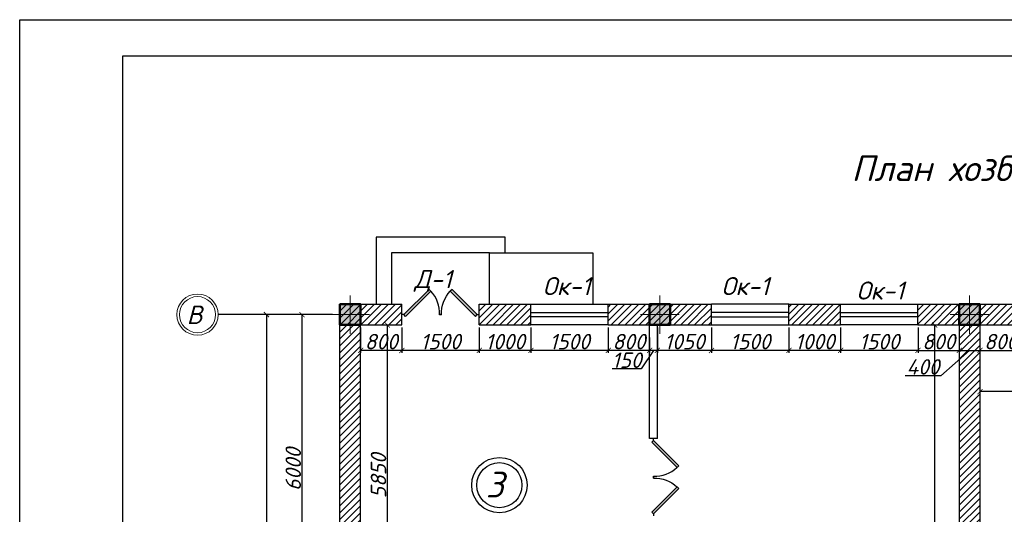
# Model space of a CAD drawing. Header units: millimetres. Extents: x 1112040 to 6903494, y -332921 to -150905.
# Tile 4 of 150: x 1251296 to 1270373, y -296080 to -286490. Entities that reach past the tile are written whole.
import ezdxf

# ---------------------------------------------------------------- set-up
doc = ezdxf.new("R2010")
doc.units = ezdxf.units.MM
doc.layers.add('kolonn', color=7, linetype='Continuous')
doc.layers.add('os', color=253, linetype='Continuous')
doc.styles.get("Standard").update_dxf_attribs({"font": 'isocpeui.ttf'})
doc.styles.add('style1', font='isocpeui.ttf', dxfattribs={"height": 80})
doc.dimstyles.get("Standard").update_dxf_attribs({"dimtxt": 300, "dimasz": 100, "dimexe": 50, "dimexo": 50, "dimgap": 20, "dimtad": 1, "dimdec": 0, "dimzin": 0, "dimdsep": 46, "dimtxsty": 'Standard', "dimblk": 'ARCHTICK', "dimcen": 20, "dimclrd": 1, "dimclre": 1, "dimclrt": 256, "dimadec": 0, "dimazin": 0, "dimtfac": 1, "dimtdec": 0, "dimtofl": 0, "dimtmove": 0, "dimatfit": 3, "dimldrblk": 'ARCHTICK', "dimfxl": 1, "dimtolj": 1, "dimtzin": 0, "dimarcsym": 0})

# ---------------------------------------------------------------- blocks, each defined once
blk = doc.blocks.new('ghsdd')
at = {"ltscale": 50}
h = blk.add_hatch(color=256, dxfattribs=at)
h.paths.add_polyline_path([(0, 200), (-200, 200), (-200, 0), (0, 0)])
h.paths.add_polyline_path([(200, 0), (200, 200), (0, 200), (0, 0)])
h.paths.add_polyline_path([(0, 0), (-200, 0), (-200, -200), (0, -200)])
h.paths.add_polyline_path([(0, 0), (0, -200), (200, -200), (200, 0)])
at = {"lineweight": 0}
for p, q in [((0, -374), (0, 374)), ((-374, 0), (374, 0))]:
    blk.add_line(p, q, dxfattribs=at)
at = {"lineweight": 50, "ltscale": 50}
blk.add_lwpolyline([(200, 200), (200, -200), (-200, -200), (-200, 200), (200, 200)], dxfattribs=at)
blk = doc.blocks.new('jfgjhsdf')
blk.add_hatch(color=1).paths.add_polyline_path([(-593, 731), (-637, 687), (0, 50), (44, 94)])
at = {"color": 1}
for p, q in [((0, 1000), (0, 950)), ((0, 50), (0, 0))]:
    blk.add_line(p, q, dxfattribs=at)
blk.add_lwpolyline([(0, 50), (-637, 687), (-593, 731), (44, 94), (0, 50)], dxfattribs=at)
blk.add_arc((-33, 130), 821, 87.662, 132.9147, dxfattribs=at)
blk = doc.blocks.new('_ArchTick')
at = {"color": 0, "linetype": 'ByBlock', "const_width": 0.15}
blk.add_lwpolyline([(-0.5, -0.5), (0.5, 0.5)], dxfattribs=at)
blk = doc.blocks.new('*D2136')
at = {"color": 1, "lineweight": -2, "transparency": 16777216}
for p, q in [((1267201, -292459), (1267201, -292952)), ((1268701, -292459), (1268701, -292952)), ((1268701, -292902), (1267201, -292902))]:
    blk.add_line(p, q, dxfattribs=at)
at = {"color": 1, "lineweight": -2, "transparency": 16777216, "xscale": 100, "yscale": 100, "zscale": 100, "rotation": 180}
blk.add_blockref('_ArchTick', (1267201, -292902), dxfattribs=at)
at = {"color": 1, "lineweight": -2, "transparency": 16777216, "xscale": 100, "yscale": 100, "zscale": 100}
blk.add_blockref('_ArchTick', (1268701, -292902), dxfattribs=at)
at = {"transparency": 16777216, "insert": (1267951, -292732), "char_height": 300, "attachment_point": 5}
blk.add_mtext('\\A1;1500', dxfattribs=at)
blk = doc.blocks.new('*D2137')
at = {"color": 1, "lineweight": -2, "transparency": 16777216}
for p, q in [((1266201, -292459), (1266201, -292952)), ((1267201, -292459), (1267201, -292952)), ((1267201, -292902), (1266201, -292902))]:
    blk.add_line(p, q, dxfattribs=at)
at = {"color": 1, "lineweight": -2, "transparency": 16777216, "xscale": 100, "yscale": 100, "zscale": 100, "rotation": 180}
blk.add_blockref('_ArchTick', (1266201, -292902), dxfattribs=at)
at = {"color": 1, "lineweight": -2, "transparency": 16777216, "xscale": 100, "yscale": 100, "zscale": 100}
blk.add_blockref('_ArchTick', (1267201, -292902), dxfattribs=at)
at = {"transparency": 16777216, "insert": (1266701, -292732), "char_height": 300, "attachment_point": 5}
blk.add_mtext('\\A1;1000', dxfattribs=at)
blk = doc.blocks.new('*D2138')
at = {"color": 1, "lineweight": -2, "transparency": 16777216}
for p, q in [((1264701, -292459), (1264701, -292952)), ((1266201, -292459), (1266201, -292952)), ((1266201, -292902), (1264701, -292902))]:
    blk.add_line(p, q, dxfattribs=at)
at = {"color": 1, "lineweight": -2, "transparency": 16777216, "xscale": 100, "yscale": 100, "zscale": 100, "rotation": 180}
blk.add_blockref('_ArchTick', (1264701, -292902), dxfattribs=at)
at = {"color": 1, "lineweight": -2, "transparency": 16777216, "xscale": 100, "yscale": 100, "zscale": 100}
blk.add_blockref('_ArchTick', (1266201, -292902), dxfattribs=at)
at = {"transparency": 16777216, "insert": (1265451, -292732), "char_height": 300, "attachment_point": 5}
blk.add_mtext('\\A1;1500', dxfattribs=at)
blk = doc.blocks.new('*D2139')
at = {"color": 1, "lineweight": -2, "transparency": 16777216}
for p, q in [((1263651, -292459), (1263651, -292952)), ((1264701, -292459), (1264701, -292952)), ((1264701, -292902), (1263651, -292902))]:
    blk.add_line(p, q, dxfattribs=at)
at = {"color": 1, "lineweight": -2, "transparency": 16777216, "xscale": 100, "yscale": 100, "zscale": 100, "rotation": 180}
blk.add_blockref('_ArchTick', (1263651, -292902), dxfattribs=at)
at = {"color": 1, "lineweight": -2, "transparency": 16777216, "xscale": 100, "yscale": 100, "zscale": 100}
blk.add_blockref('_ArchTick', (1264701, -292902), dxfattribs=at)
at = {"transparency": 16777216, "insert": (1264176, -292732), "char_height": 300, "attachment_point": 5}
blk.add_mtext('\\A1;1050', dxfattribs=at)
blk = doc.blocks.new('*D2140')
at = {"color": 1, "lineweight": -2, "transparency": 16777216}
for p, q in [((1261201, -292459), (1261201, -292952)), ((1262701, -292459), (1262701, -292952)), ((1262701, -292902), (1261201, -292902))]:
    blk.add_line(p, q, dxfattribs=at)
at = {"color": 1, "lineweight": -2, "transparency": 16777216, "xscale": 100, "yscale": 100, "zscale": 100, "rotation": 180}
blk.add_blockref('_ArchTick', (1261201, -292902), dxfattribs=at)
at = {"color": 1, "lineweight": -2, "transparency": 16777216, "xscale": 100, "yscale": 100, "zscale": 100}
blk.add_blockref('_ArchTick', (1262701, -292902), dxfattribs=at)
at = {"transparency": 16777216, "insert": (1261951, -292732), "char_height": 300, "attachment_point": 5}
blk.add_mtext('\\A1;1500', dxfattribs=at)
blk = doc.blocks.new('*D2141')
at = {"color": 1, "lineweight": -2, "transparency": 16777216}
for p, q in [((1260201, -292459), (1260201, -292952)), ((1261201, -292459), (1261201, -292952)), ((1261201, -292902), (1260201, -292902))]:
    blk.add_line(p, q, dxfattribs=at)
at = {"color": 1, "lineweight": -2, "transparency": 16777216, "xscale": 100, "yscale": 100, "zscale": 100, "rotation": 180}
blk.add_blockref('_ArchTick', (1260201, -292902), dxfattribs=at)
at = {"color": 1, "lineweight": -2, "transparency": 16777216, "xscale": 100, "yscale": 100, "zscale": 100}
blk.add_blockref('_ArchTick', (1261201, -292902), dxfattribs=at)
at = {"transparency": 16777216, "insert": (1260701, -292732), "char_height": 300, "attachment_point": 5}
blk.add_mtext('\\A1;1000', dxfattribs=at)
blk = doc.blocks.new('*D2142')
at = {"color": 1, "lineweight": -2, "transparency": 16777216}
for p, q in [((1258701, -292459), (1258701, -292952)), ((1260201, -292459), (1260201, -292952)), ((1260201, -292902), (1258701, -292902))]:
    blk.add_line(p, q, dxfattribs=at)
at = {"color": 1, "lineweight": -2, "transparency": 16777216, "xscale": 100, "yscale": 100, "zscale": 100, "rotation": 180}
blk.add_blockref('_ArchTick', (1258701, -292902), dxfattribs=at)
at = {"color": 1, "lineweight": -2, "transparency": 16777216, "xscale": 100, "yscale": 100, "zscale": 100}
blk.add_blockref('_ArchTick', (1260201, -292902), dxfattribs=at)
at = {"transparency": 16777216, "insert": (1259451, -292732), "char_height": 300, "attachment_point": 5}
blk.add_mtext('\\A1;1500', dxfattribs=at)
blk = doc.blocks.new('*D2143')
at = {"color": 1, "lineweight": -2, "transparency": 16777216}
for p, q in [((1257901, -292459), (1257901, -292952)), ((1258701, -292459), (1258701, -292952)), ((1258701, -292902), (1257901, -292902))]:
    blk.add_line(p, q, dxfattribs=at)
at = {"color": 1, "lineweight": -2, "transparency": 16777216, "xscale": 100, "yscale": 100, "zscale": 100, "rotation": 180}
blk.add_blockref('_ArchTick', (1257901, -292902), dxfattribs=at)
at = {"color": 1, "lineweight": -2, "transparency": 16777216, "xscale": 100, "yscale": 100, "zscale": 100}
blk.add_blockref('_ArchTick', (1258701, -292902), dxfattribs=at)
at = {"transparency": 16777216, "insert": (1258301, -292732), "char_height": 300, "attachment_point": 5}
blk.add_mtext('\\A1;800', dxfattribs=at)
blk = doc.blocks.new('*D2144')
at = {"color": 1, "lineweight": -2, "transparency": 16777216}
for p, q in [((1268701, -292459), (1268701, -292952)), ((1269501, -292459), (1269501, -292952)), ((1268701, -292902), (1269501, -292902))]:
    blk.add_line(p, q, dxfattribs=at)
at = {"color": 1, "lineweight": -2, "transparency": 16777216, "xscale": 100, "yscale": 100, "zscale": 100, "rotation": 180}
blk.add_blockref('_ArchTick', (1268701, -292902), dxfattribs=at)
at = {"color": 1, "lineweight": -2, "transparency": 16777216, "xscale": 100, "yscale": 100, "zscale": 100}
blk.add_blockref('_ArchTick', (1269501, -292902), dxfattribs=at)
at = {"transparency": 16777216, "insert": (1269101, -292732), "char_height": 300, "attachment_point": 5}
blk.add_mtext('\\A1;800', dxfattribs=at)
blk = doc.blocks.new('*D2145')
at = {"color": 1, "lineweight": -2, "transparency": 16777216}
for p, q in [((1269501, -292459), (1269501, -292952)), ((1269901, -292459), (1269901, -292952)), ((1269701, -292902), (1269143, -293392)), ((1269501, -292902), (1269901, -292902)), ((1269143, -293392), (1268451, -293392))]:
    blk.add_line(p, q, dxfattribs=at)
at = {"color": 1, "lineweight": -2, "transparency": 16777216, "xscale": 100, "yscale": 100, "zscale": 100, "rotation": 180}
blk.add_blockref('_ArchTick', (1269501, -292902), dxfattribs=at)
at = {"color": 1, "lineweight": -2, "transparency": 16777216, "xscale": 100, "yscale": 100, "zscale": 100}
blk.add_blockref('_ArchTick', (1269901, -292902), dxfattribs=at)
at = {"transparency": 16777216, "insert": (1268797, -293222), "char_height": 300, "attachment_point": 5}
blk.add_mtext('\\A1;400', dxfattribs=at)
blk = doc.blocks.new('*D2146')
at = {"color": 1, "lineweight": -2, "transparency": 16777216}
for p, q in [((1269901, -292459), (1269901, -292952)), ((1270701, -292459), (1270701, -292952)), ((1269901, -292902), (1270701, -292902))]:
    blk.add_line(p, q, dxfattribs=at)
at = {"color": 1, "lineweight": -2, "transparency": 16777216, "xscale": 100, "yscale": 100, "zscale": 100, "rotation": 180}
blk.add_blockref('_ArchTick', (1269901, -292902), dxfattribs=at)
at = {"color": 1, "lineweight": -2, "transparency": 16777216, "xscale": 100, "yscale": 100, "zscale": 100}
blk.add_blockref('_ArchTick', (1270701, -292902), dxfattribs=at)
at = {"transparency": 16777216, "insert": (1270301, -292732), "char_height": 300, "attachment_point": 5}
blk.add_mtext('\\A1;800', dxfattribs=at)
blk = doc.blocks.new('*D2157')
at = {"color": 1, "lineweight": -2, "transparency": 16777216}
for p, q in [((1257951, -292409), (1258468, -292409)), ((1258418, -292409), (1258418, -298259)), ((1257951, -298259), (1258468, -298259))]:
    blk.add_line(p, q, dxfattribs=at)
at = {"color": 1, "lineweight": -2, "transparency": 16777216, "xscale": 100, "yscale": 100, "zscale": 100}
for p, rotation in [((1258418, -292409), 90), ((1258418, -298259), 270)]:
    blk.add_blockref('_ArchTick', p, dxfattribs=dict(at, rotation=rotation))
at = {"transparency": 16777216, "insert": (1258248, -295334), "char_height": 300, "attachment_point": 5, "rotation": 90}
blk.add_mtext('\\A1;5850', dxfattribs=at)
blk = doc.blocks.new('*D2178')
at = {"color": 1, "lineweight": -2, "transparency": 16777216}
blk.add_line((1275501, -293702), (1269901, -293702), dxfattribs=at)
at = {"color": 1, "lineweight": -2, "transparency": 16777216, "xscale": 100, "yscale": 100, "zscale": 100, "rotation": 180}
blk.add_blockref('_ArchTick', (1269901, -293702), dxfattribs=at)
at = {"color": 1, "lineweight": -2, "transparency": 16777216, "xscale": 100, "yscale": 100, "zscale": 100}
blk.add_blockref('_ArchTick', (1275501, -293702), dxfattribs=at)
at = {"transparency": 16777216, "insert": (1272701, -293532), "char_height": 300, "attachment_point": 5}
blk.add_mtext('\\A1;5600', dxfattribs=at)
blk = doc.blocks.new('*D2103')
at = {"color": 1, "lineweight": -2, "transparency": 16777216}
for p, q in [((1257025, -292209), (1256717, -292209)), ((1256767, -298209), (1256767, -292209)), ((1256451, -298209), (1256817, -298209))]:
    blk.add_line(p, q, dxfattribs=at)
at = {"color": 1, "lineweight": -2, "transparency": 16777216, "xscale": 100, "yscale": 100, "zscale": 100}
for p, rotation in [((1256767, -292209), 90), ((1256767, -298209), 270)]:
    blk.add_blockref('_ArchTick', p, dxfattribs=dict(at, rotation=rotation))
at = {"transparency": 16777216, "insert": (1256597, -295209), "char_height": 300, "attachment_point": 5, "rotation": 90}
blk.add_mtext('\\A1;6000', dxfattribs=at)
blk = doc.blocks.new('*D2104')
at = {"color": 1, "lineweight": -2, "transparency": 16777216}
for p, q in [((1256078, -292209), (1256078, -304209)), ((1256117, -292209), (1256128, -292209)), ((1256117, -304209), (1256128, -304209))]:
    blk.add_line(p, q, dxfattribs=at)
at = {"color": 1, "lineweight": -2, "transparency": 16777216, "xscale": 100, "yscale": 100, "zscale": 100}
for p, rotation in [((1256078, -292209), 90), ((1256078, -304209), 270)]:
    blk.add_blockref('_ArchTick', p, dxfattribs=dict(at, rotation=rotation))
at = {"transparency": 16777216, "insert": (1255908, -298209), "char_height": 300, "attachment_point": 5, "rotation": 90}
blk.add_mtext('\\A1;12000', dxfattribs=at)
blk = doc.blocks.new('*D2122')
at = {"color": 1, "lineweight": -2, "transparency": 16777216}
for p, q in [((1268988, -292409), (1269074, -292409)), ((1269024, -304009), (1269024, -292409)), ((1268988, -304009), (1269074, -304009))]:
    blk.add_line(p, q, dxfattribs=at)
at = {"color": 1, "lineweight": -2, "transparency": 16777216, "xscale": 100, "yscale": 100, "zscale": 100}
for p, rotation in [((1269024, -292409), 90), ((1269024, -304009), 270)]:
    blk.add_blockref('_ArchTick', p, dxfattribs=dict(at, rotation=rotation))
at = {"transparency": 16777216, "insert": (1268854, -298209), "char_height": 300, "attachment_point": 5, "rotation": 90}
blk.add_mtext('\\A1;11600', dxfattribs=at)
blk = doc.blocks.new('*D2092')
at = {"color": 1, "lineweight": -2, "transparency": 16777216}
for p, q in [((1263651, -292459), (1263651, -292952)), ((1263501, -292651), (1263501, -292952)), ((1263576, -292902), (1263337, -293262)), ((1263651, -292902), (1263501, -292902)), ((1263337, -293262), (1262778, -293262))]:
    blk.add_line(p, q, dxfattribs=at)
at = {"color": 1, "lineweight": -2, "transparency": 16777216, "xscale": 100, "yscale": 100, "zscale": 100, "rotation": 180}
blk.add_blockref('_ArchTick', (1263501, -292902), dxfattribs=at)
at = {"color": 1, "lineweight": -2, "transparency": 16777216, "xscale": 100, "yscale": 100, "zscale": 100}
blk.add_blockref('_ArchTick', (1263651, -292902), dxfattribs=at)
at = {"transparency": 16777216, "insert": (1263057, -293092), "char_height": 300, "attachment_point": 5}
blk.add_mtext('\\A1;150', dxfattribs=at)
blk = doc.blocks.new('*D2126')
at = {"color": 1, "lineweight": -2, "transparency": 16777216}
for p, q in [((1262701, -292459), (1262701, -292952)), ((1263501, -292651), (1263501, -292952)), ((1263501, -292902), (1262701, -292902))]:
    blk.add_line(p, q, dxfattribs=at)
at = {"color": 1, "lineweight": -2, "transparency": 16777216, "xscale": 100, "yscale": 100, "zscale": 100, "rotation": 180}
blk.add_blockref('_ArchTick', (1262701, -292902), dxfattribs=at)
at = {"color": 1, "lineweight": -2, "transparency": 16777216, "xscale": 100, "yscale": 100, "zscale": 100}
blk.add_blockref('_ArchTick', (1263501, -292902), dxfattribs=at)
at = {"transparency": 16777216, "insert": (1263101, -292732), "char_height": 300, "attachment_point": 5}
blk.add_mtext('\\A1;800', dxfattribs=at)

msp = doc.modelspace()

# ---------------------------------------------------------------- hatches: boundary and pattern name
h = msp.add_hatch()
h.set_pattern_fill('ANSI31', color=1, scale=30, style=0)
h.set_pattern_definition([(45, (1216001.55, -177923.57), (-67.35192, 67.35192), [])])
h.paths.add_polyline_path([(1281500.8, -292408.8), (1281500.8, -298008.8), (1275900.8, -298008.8), (1275900.8, -292408.8), (1276700.8, -292408.8), (1276700.8, -292008.8), (1274700.8, -292008.8), (1274700.8, -292408.8), (1275500.8, -292408.8), (1275500.8, -304008.8), (1274700.8, -304008.8), (1274700.8, -304408.8), (1276700.8, -304408.8), (1276700.8, -304008.8), (1275900.8, -304008.8), (1275900.8, -298408.8), (1281500.8, -298408.8), (1281500.8, -304008.8), (1280700.8, -304008.8), (1280700.8, -304408.8), (1281900.8, -304408.8), (1281900.8, -292008.8), (1280700.8, -292008.8), (1280700.8, -292408.8)])
h.paths.add_polyline_path([(1279200.8, -292408.8), (1279200.8, -292008.8), (1278200.8, -292008.8), (1278200.8, -292408.8)], flags=16)
h.paths.add_polyline_path([(1273200.8, -292408.8), (1273200.8, -292008.8), (1272200.8, -292008.8), (1272200.8, -292408.8)])
h.paths.add_polyline_path([(1268700.8, -292008.8), (1268700.8, -292408.8), (1269500.8, -292408.8), (1269500.8, -304008.8), (1268700.8, -304008.8), (1268700.8, -304408.8), (1270700.8, -304408.8), (1270700.8, -304008.8), (1269900.8, -304008.8), (1269900.8, -292408.8), (1270700.8, -292408.8), (1270700.8, -292008.8)])
h.paths.add_polyline_path([(1267200.8, -292408.8), (1267200.8, -292008.8), (1266200.8, -292008.8), (1266200.8, -292408.8)])
h.paths.add_polyline_path([(1262700.8, -292008.8), (1262700.8, -292408.8), (1264700.8, -292408.8), (1264700.8, -292008.8)])
h.paths.add_polyline_path([(1261200.8, -292408.8), (1261200.8, -292008.8), (1260200.8, -292008.8), (1260200.8, -292408.8)])
h.paths.add_polyline_path([(1257500.8, -292008.8), (1257500.8, -304408.8), (1258700.8, -304408.8), (1258700.8, -304008.8), (1257900.8, -304008.8), (1257900.8, -292408.8), (1258700.8, -292408.8), (1258700.8, -292008.8)])
h.paths.add_polyline_path([(1260200.8, -304008.8), (1260200.8, -304408.8), (1261200.8, -304408.8), (1261200.8, -304008.8)])
h.paths.add_polyline_path([(1262700.8, -304008.8), (1262700.8, -304408.8), (1264700.8, -304408.8), (1264700.8, -304008.8)])
h.paths.add_polyline_path([(1266200.8, -304008.8), (1266200.8, -304408.8), (1267200.8, -304408.8), (1267200.8, -304008.8)])
h.paths.add_polyline_path([(1272200.8, -304008.8), (1272200.8, -304408.8), (1273200.8, -304408.8), (1273200.8, -304008.8)])
h.paths.add_polyline_path([(1279200.8, -304408.8), (1279200.8, -304008.8), (1278200.8, -304008.8), (1278200.8, -304408.8)], flags=17)

# ---------------------------------------------------------------- linework, layer by layer
for p, q in [((1260400.8, -291008.8), (1262400.8, -291008.8)), ((1262400.8, -291008.8), (1262400.8, -292008.8))]:
    msp.add_line(p, q)
at = {"lineweight": 30}
for p, q in [((1258700.8, -292408.8), (1258700.8, -292008.8)), ((1260200.8, -292408.8), (1260200.8, -292008.8)), ((1261200.8, -292408.8), (1261200.8, -292008.8)), ((1262700.8, -292408.8), (1262700.8, -292008.8)), ((1264700.8, -292408.8), (1264700.8, -292008.8)), ((1266200.8, -292408.8), (1266200.8, -292008.8)), ((1267200.8, -292408.8), (1267200.8, -292008.8)), ((1268700.8, -292408.8), (1268700.8, -292008.8)), ((1263500.8, -294608.8), (1263500.8, -292408.8)), ((1263650.8, -294608.8), (1263650.8, -292408.8)), ((1269500.8, -292408.8), (1269500.8, -304008.8)), ((1269900.8, -292408.8), (1269900.8, -304008.8))]:
    msp.add_line(p, q, dxfattribs=at)
at = {"color": 1}
for p, q in [((1261200.8, -292008.8), (1262700.8, -292008.8)), ((1266200.8, -292008.8), (1264700.8, -292008.8)), ((1267200.8, -292008.8), (1268700.8, -292008.8)), ((1261200.8, -292168.8), (1262700.8, -292168.8)), ((1262700.8, -292248.8), (1261200.8, -292248.8)), ((1266200.8, -292168.8), (1264700.8, -292168.8)), ((1264700.8, -292248.8), (1266200.8, -292248.8)), ((1267200.8, -292168.8), (1268700.8, -292168.8)), ((1268700.8, -292248.8), (1267200.8, -292248.8)), ((1262700.8, -292408.8), (1261200.8, -292408.8)), ((1264700.8, -292408.8), (1266200.8, -292408.8)), ((1268700.8, -292408.8), (1267200.8, -292408.8))]:
    msp.add_line(p, q, dxfattribs=at)
at = {"color": 5, "lineweight": 30}
msp.add_lwpolyline([(1251296.2, -316189.8), (1251296.2, -286489.8), (1293296.2, -286489.8), (1293296.2, -316189.8), (1251296.2, -316189.8)], dxfattribs=at)
msp.add_lwpolyline([(1253296.2, -315489.8), (1253296.2, -287189.8), (1292596.2, -287189.8), (1292596.2, -315489.8)], close=True)
for points in [[(1260700.8, -291008.8), (1260700.8, -290708.8), (1258200.8, -290708.8), (1258200.8, -292008.8)], [(1260400.8, -292008.8), (1260400.8, -291008.8), (1258500.8, -291008.8), (1258500.8, -292008.8)]]:
    msp.add_lwpolyline(points)
at = {"lineweight": 30}
for points in [[(1258700.8, -304408.8), (1257500.8, -304408.8), (1257500.8, -292008.8), (1258700.8, -292008.8)], [(1260200.8, -292008.8), (1261200.8, -292008.8)], [(1262700.8, -292008.8), (1264700.8, -292008.8)], [(1266200.8, -292008.8), (1267200.8, -292008.8)], [(1268700.8, -292008.8), (1270700.8, -292008.8)], [(1258700.8, -304008.8), (1257900.8, -304008.8), (1257900.8, -292408.8), (1258700.8, -292408.8)], [(1260200.8, -292408.8), (1261200.8, -292408.8)], [(1262700.8, -292408.8), (1264700.8, -292408.8)], [(1266200.8, -292408.8), (1267200.8, -292408.8)], [(1268700.8, -292408.8), (1269500.8, -292408.8)], [(1269900.8, -292408.8), (1270700.8, -292408.8)], [(1263650.8, -294608.8), (1263500.8, -294608.8)]]:
    msp.add_lwpolyline(points, dxfattribs=at)
at = {"color": 1}
for radius in [537, 437]:
    msp.add_circle((1260590.9, -295514.4), radius, dxfattribs=at)
at = {"layer": 'os'}
msp.add_line((1257358.3, -292208.8), (1255141.4, -292208.8), dxfattribs=at)
at = {"layer": 'os', "color": 0, "lineweight": 0}
for radius in [400, 350]:
    msp.add_circle((1254741.4, -292208.8), radius, dxfattribs=at)

# ---------------------------------------------------------------- block references
at = {"yscale": 0.769230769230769, "zscale": 0.769230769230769}
for p, xscale, rotation in [((1258700.8, -292208.8), 0.769230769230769, 270), ((1260200.8, -292208.8), -0.769230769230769, 90), ((1263575.8, -294608.8), 0.769230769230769, 180)]:
    msp.add_blockref('jfgjhsdf', p, dxfattribs=dict(at, xscale=xscale, rotation=rotation))
at = {"xscale": -0.769230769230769, "yscale": 0.769230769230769, "zscale": 0.769230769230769}
msp.add_blockref('jfgjhsdf', (1263575.8, -296108.8), dxfattribs=at)
at = {"layer": 'kolonn', "xscale": -1, "rotation": 180}
for p in [(1257700.8, -292208.8), (1263700.8, -292208.8), (1269700.8, -292208.8)]:
    msp.add_blockref('ghsdd', p, dxfattribs=at)

# ---------------------------------------------------------------- texts
at = {"style": 'style1'}
msp.add_text('План хозблока', height=498.42, dxfattribs=at).set_placement((1267410.7, -289619.8))
at = {"color": 1}
for s, height, p in [('Д-1', 350, (1258940.8, -291694.9)), ('Ок-1', 350, (1261430, -291830.8)), ('Ок-1', 350, (1264891.3, -291830.8)), ('Ок-1', 350, (1267507.7, -291916.5)), ('3', 500, (1260324.5, -295753.9))]:
    msp.add_text(s, height=height, dxfattribs=at).set_placement(p)
at = {"ltscale": 50}
msp.add_text('В', height=360, dxfattribs=at).set_placement((1254531.5, -292392.2))

# ---------------------------------------------------------------- dimensions: what is measured, and where the dimension line sits
for base, p1, p2, picture, middle in [((1256078.3, -304208.8), (1256067.1, -292208.8), (1256067.1, -304208.8), '*D2104', (1255908.3, -298208.8)), ((1258418, -298258.8), (1257900.8, -292408.8), (1257900.8, -298258.8), '*D2157', (1258248, -295333.8)), ((1269024.2, -292408.8), (1268937.7, -304008.8), (1268937.7, -292408.8), '*D2122', (1268854.2, -298208.8))]:
    dim = msp.add_linear_dim(base=base, p1=p1, p2=p2, angle=90, dimstyle='Standard')
    dim.commit()
    dim.dimension.update_dxf_attribs({"geometry": picture, "text_midpoint": middle})
dim = msp.add_linear_dim(base=(1256766.7, -292208.8), p1=(1256401.1, -298208.8), p2=(1257075.2, -292208.8), angle=90, dimstyle='Standard', override={"dimtmove": 1})
dim.commit()
dim.dimension.update_dxf_attribs({"geometry": '*D2103', "text_midpoint": (1256596.7, -295208.8)})
for base, p1, p2, picture, middle in [((1257900.8, -292902), (1258700.8, -292408.8), (1257900.8, -292408.8), '*D2143', (1258300.8, -292732)), ((1258700.8, -292902), (1260200.8, -292408.8), (1258700.8, -292408.8), '*D2142', (1259450.8, -292732)), ((1260200.8, -292902), (1261200.8, -292408.8), (1260200.8, -292408.8), '*D2141', (1260700.8, -292732)), ((1261200.8, -292902), (1262700.8, -292408.8), (1261200.8, -292408.8), '*D2140', (1261950.8, -292732)), ((1262700.8, -292902), (1263500.8, -292600.8), (1262700.8, -292408.8), '*D2126', (1263100.8, -292732)), ((1263650.8, -292902), (1264700.8, -292408.8), (1263650.8, -292408.8), '*D2139', (1264175.8, -292732)), ((1264700.8, -292902), (1266200.8, -292408.8), (1264700.8, -292408.8), '*D2138', (1265450.8, -292732)), ((1266200.8, -292902), (1267200.8, -292408.8), (1266200.8, -292408.8), '*D2137', (1266700.8, -292732)), ((1269500.8, -292902), (1268700.8, -292408.8), (1269500.8, -292408.8), '*D2144', (1269100.8, -292732)), ((1270700.8, -292902), (1269900.8, -292408.8), (1270700.8, -292408.8), '*D2146', (1270300.8, -292732))]:
    dim = msp.add_linear_dim(base=base, p1=p1, p2=p2, dimstyle='Standard', override={"dimtmove": 1})
    dim.commit()
    dim.dimension.update_dxf_attribs({"geometry": picture, "text_midpoint": middle})
for base, p1, p2, picture, middle in [((1263500.8, -292902), (1263650.8, -292408.8), (1263500.8, -292600.8), '*D2092', (1263317.2, -293262)), ((1269900.8, -292902), (1269500.8, -292408.8), (1269900.8, -292408.8), '*D2145', (1269122.6, -293392))]:
    dim = msp.add_linear_dim(base=base, p1=p1, p2=p2, dimstyle='Standard', override={"dimtmove": 1})
    dim.commit()
    dim.dimension.update_dxf_attribs({"geometry": picture, "text_midpoint": middle, "dimtype": 160})
for base, p1, p2, picture, middle in [((1267200.8, -292902), (1268700.8, -292408.8), (1267200.8, -292408.8), '*D2136', (1267950.8, -292732)), ((1269900.8, -293701.7), (1275500.8, -293701.7), (1269900.8, -293701.7), '*D2178', (1272700.8, -293531.7))]:
    dim = msp.add_linear_dim(base=base, p1=p1, p2=p2, dimstyle='Standard')
    dim.commit()
    dim.dimension.update_dxf_attribs({"geometry": picture, "text_midpoint": middle})

doc.saveas('drawing.dxf')
